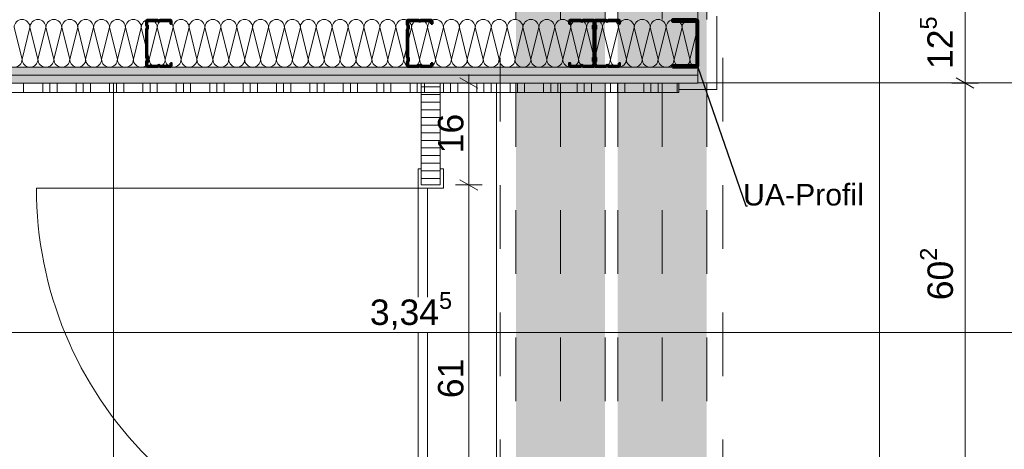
# Model space of a CAD drawing. Header units: metres. Extents: x -3.5 to 65.3, y -10.9 to 16.7.
# Tile 90 of 184: x 41.259 to 42.807, y 3.234 to 3.91. Entities that reach past the tile are written whole.
import ezdxf

# ---------------------------------------------------------------- set-up
doc = ezdxf.new("R2010")
doc.units = ezdxf.units.M
doc.header["$MEASUREMENT"] = 0
for name, pattern in [('Achse', [0.08, 0.04, -0.02, 0, -0.02]), ('Untersicht', [0.04, 0.03, -0.01]), ('Wipeout_Contour', [1, 0, -1])]:
    doc.linetypes.add(name, pattern=pattern)
for name, color, linetype in [('102 - Bemaßung_ Beschriftung.Detail_ Ausschnitt', 7, 'Continuous'), ('612 - Struktur.Stahlbau', 7, 'Continuous'), ('654 - Abdeckung.Wand Belag', 7, 'Continuous'), ('660 - Unterkonstruktion.Trockenbau', 7, 'Continuous'), ('Neubau_102 - Bemaßung_ Beschriftung.Detail_ Ausschnitt', 7, 'Continuous'), ('Neubau_606 - Struktur.Wand Innen Ausbau', 7, 'Continuous'), ('Neubau_612 - Struktur.Stahlbau', 7, 'Continuous'), ('Neubau_650 - Abdeckung.Fußboden Aufbau', 7, 'Continuous'), ('Neubau_653 - Abdeckung.TB Verkofferung', 7, 'Continuous'), ('Neubau_702 - Einrichtung.Möbel Sanitär', 7, 'Continuous')]:
    doc.layers.add(name, color=color, linetype=linetype)
doc.styles.add('ERSTELLTER_STIL_1', font='txt')
doc.dimstyles.new('ERSTELLTER_STIL__1', dxfattribs={"dimtxt": 0.04, "dimasz": 0.02128, "dimexe": 0.18, "dimexo": 0.0625, "dimgap": 0, "dimtad": 1, "dimzin": 0, "dimdsep": 46, "dimtxsty": 'ERSTELLTER_STIL_1', "dimblk": 'ARROWHEAD_2', "dimblk1": 'ARROWHEAD_2', "dimblk2": 'ARROWHEAD_2', "dimcen": 0.09, "dimse1": 1, "dimse2": 1, "dimclrd": 7, "dimclre": 7, "dimclrt": 7, "dimazin": 0, "dimtfac": 1, "dimtdec": 4, "dimtmove": 0, "dimatfit": 3, "dimfxl": 1, "dimtolj": 1, "dimtzin": 0, "dimarcsym": 0})
doc.dimstyles.new('ERSTELLTER_STIL__3', dxfattribs={"dimtxt": 0.04, "dimasz": 0.02128, "dimexe": 0.18, "dimexo": 0.0625, "dimgap": 0, "dimtad": 1, "dimtih": 1, "dimtoh": 1, "dimzin": 0, "dimdsep": 46, "dimtxsty": 'ERSTELLTER_STIL_1', "dimblk": 'ARROWHEAD_2', "dimblk1": 'ARROWHEAD_2', "dimblk2": 'ARROWHEAD_2', "dimcen": 0.09, "dimse1": 1, "dimse2": 1, "dimclrd": 7, "dimclre": 7, "dimclrt": 7, "dimazin": 0, "dimtfac": 1, "dimtdec": 4, "dimtmove": 0, "dimatfit": 3, "dimfxl": 1, "dimtolj": 1, "dimtzin": 0, "dimarcsym": 0})
doc.dimstyles.new('ERSTELLTER_STIL__4', dxfattribs={"dimtxt": 0.04, "dimasz": 0.02128, "dimexe": 0.18, "dimexo": 0.0625, "dimgap": 0, "dimtad": 1, "dimtih": 1, "dimtoh": 1, "dimzin": 0, "dimdsep": 46, "dimtxsty": 'ERSTELLTER_STIL_1', "dimblk": 'ARROWHEAD_2', "dimblk1": 'ARROWHEAD_2', "dimblk2": 'ARROWHEAD_2', "dimcen": 0.09, "dimse1": 1, "dimse2": 1, "dimclrd": 7, "dimclre": 7, "dimclrt": 7, "dimazin": 0, "dimtfac": 1, "dimtdec": 4, "dimtmove": 2, "dimatfit": 3, "dimfxl": 1, "dimtolj": 1, "dimtzin": 0, "dimarcsym": 0})
doc.dimstyles.new('ERSTELLTER_STIL__5', dxfattribs={"dimtxt": 0.04, "dimasz": 0.02128, "dimexe": 0.18, "dimexo": 0.0625, "dimgap": 0, "dimtad": 1, "dimtih": 1, "dimtoh": 1, "dimzin": 0, "dimdsep": 46, "dimtxsty": 'ERSTELLTER_STIL_1', "dimblk": 'ARROWHEAD_2', "dimblk1": 'ARROWHEAD_2', "dimblk2": 'ARROWHEAD_2', "dimcen": 0.09, "dimclrd": 7, "dimclre": 7, "dimclrt": 7, "dimazin": 0, "dimtfac": 1, "dimtdec": 4, "dimtmove": 0, "dimatfit": 3, "dimfxl": 1, "dimtolj": 1, "dimtzin": 0, "dimarcsym": 0})
doc.dimstyles.new('ERSTELLTER_STIL__7', dxfattribs={"dimtxt": 0.18, "dimasz": 0.010944, "dimexe": 0.18, "dimexo": 0.0625, "dimgap": 0, "dimtad": 0, "dimtih": 1, "dimtoh": 1, "dimdec": 4, "dimzin": 0, "dimdsep": 46, "dimcen": 0.09, "dimadec": 0, "dimazin": 0, "dimtfac": 1, "dimtdec": 4, "dimtmove": 0, "dimatfit": 3, "dimldrblk": 'ARROWHEAD_11', "dimfxl": 1, "dimtolj": 1, "dimtzin": 0, "dimarcsym": 0})
pattern_1 = [(45, (0, 0), (-0.0070710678, 0.0070710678), [0, -0.01])]

# ---------------------------------------------------------------- blocks, each defined once
blk = doc.blocks.new('*X60')
at = {"layer": 'Neubau_606 - Struktur.Wand Innen Ausbau', "color": 7, "linetype": 'Continuous', "lineweight": 5}
for p, q in [((41.25, 3.8975), (41.2625, 3.8475)), ((41.275, 3.8975), (41.2625, 3.8475)), ((41.275, 3.8975), (41.2875, 3.8475)), ((41.3, 3.8975), (41.2875, 3.8475)), ((41.3, 3.8975), (41.3125, 3.8475)), ((41.325, 3.8975), (41.3125, 3.8475)), ((41.325, 3.8975), (41.3375, 3.8475)), ((41.35, 3.8975), (41.3375, 3.8475)), ((41.35, 3.8975), (41.3625, 3.8475)), ((41.375, 3.8975), (41.3625, 3.8475)), ((41.375, 3.8975), (41.3875, 3.8475)), ((41.4, 3.8975), (41.3875, 3.8475)), ((41.4, 3.8975), (41.4125, 3.8475)), ((41.425, 3.8975), (41.4125, 3.8475)), ((41.425, 3.8975), (41.4375, 3.8475)), ((41.45, 3.8975), (41.4375, 3.8475)), ((41.45, 3.8975), (41.4625, 3.8475)), ((41.475, 3.8975), (41.4625, 3.8475)), ((41.475, 3.8975), (41.4875, 3.8475)), ((41.5, 3.8975), (41.4875, 3.8475)), ((41.5, 3.8975), (41.5125, 3.8475)), ((41.525, 3.8975), (41.5125, 3.8475)), ((41.525, 3.8975), (41.5375, 3.8475)), ((41.55, 3.8975), (41.5375, 3.8475)), ((41.55, 3.8975), (41.5625, 3.8475)), ((41.575, 3.8975), (41.5625, 3.8475)), ((41.575, 3.8975), (41.5875, 3.8475)), ((41.6, 3.8975), (41.5875, 3.8475)), ((41.6, 3.8975), (41.6125, 3.8475)), ((41.625, 3.8975), (41.6125, 3.8475)), ((41.625, 3.8975), (41.6375, 3.8475)), ((41.65, 3.8975), (41.6375, 3.8475)), ((41.65, 3.8975), (41.6625, 3.8475)), ((41.675, 3.8975), (41.6625, 3.8475)), ((41.675, 3.8975), (41.6875, 3.8475)), ((41.7, 3.8975), (41.6875, 3.8475)), ((41.7, 3.8975), (41.7125, 3.8475)), ((41.725, 3.8975), (41.7125, 3.8475)), ((41.725, 3.8975), (41.7375, 3.8475)), ((41.75, 3.8975), (41.7375, 3.8475)), ((41.75, 3.8975), (41.7625, 3.8475)), ((41.775, 3.8975), (41.7625, 3.8475)), ((41.775, 3.8975), (41.7875, 3.8475)), ((41.8, 3.8975), (41.7875, 3.8475)), ((41.8, 3.8975), (41.8125, 3.8475)), ((41.825, 3.8975), (41.8125, 3.8475)), ((41.825, 3.8975), (41.8375, 3.8475)), ((41.85, 3.8975), (41.8375, 3.8475)), ((41.85, 3.8975), (41.8625, 3.8475)), ((41.875, 3.8975), (41.8625, 3.8475)), ((41.875, 3.8975), (41.8875, 3.8475)), ((41.9, 3.8975), (41.8875, 3.8475)), ((41.9, 3.8975), (41.9125, 3.8475)), ((41.925, 3.8975), (41.9125, 3.8475)), ((41.925, 3.8975), (41.9375, 3.8475)), ((41.95, 3.8975), (41.9375, 3.8475)), ((41.95, 3.8975), (41.9625, 3.8475)), ((41.975, 3.8975), (41.9625, 3.8475)), ((41.975, 3.8975), (41.9875, 3.8475)), ((42, 3.8975), (41.9875, 3.8475)), ((42, 3.8975), (42.0125, 3.8475)), ((42.025, 3.8975), (42.0125, 3.8475)), ((42.025, 3.8975), (42.0375, 3.8475)), ((42.05, 3.8975), (42.0375, 3.8475)), ((42.05, 3.8975), (42.0625, 3.8475)), ((42.075, 3.8975), (42.0625, 3.8475)), ((42.075, 3.8975), (42.0875, 3.8475)), ((42.1, 3.8975), (42.0875, 3.8475)), ((42.1, 3.8975), (42.1125, 3.8475)), ((42.125, 3.8975), (42.1125, 3.8475)), ((42.125, 3.8975), (42.1375, 3.8475)), ((42.15, 3.8975), (42.1375, 3.8475)), ((42.15, 3.8975), (42.1625, 3.8475)), ((42.175, 3.8975), (42.1625, 3.8475)), ((42.175, 3.8975), (42.1875, 3.8475)), ((42.2, 3.8975), (42.1875, 3.8475)), ((42.2, 3.8975), (42.2125, 3.8475)), ((42.225, 3.8975), (42.2125, 3.8475)), ((42.225, 3.8975), (42.2375, 3.8475)), ((42.25, 3.8975), (42.2375, 3.8475)), ((42.25, 3.8975), (42.2625, 3.8475)), ((42.275, 3.8975), (42.2625, 3.8475)), ((42.275, 3.8975), (42.2875, 3.8475)), ((42.3, 3.8975), (42.2875, 3.8475)), ((42.3, 3.8975), (42.3125, 3.8475)), ((42.325, 3.8974), (42.3125, 3.8475))]:
    blk.add_line(p, q, dxfattribs=at)
for centre, start, end in [((41.2625, 3.8975), 90, 180), ((41.2625, 3.8975), 360, 90), ((41.2875, 3.8975), 90, 180), ((41.2875, 3.8975), 360, 90), ((41.3125, 3.8975), 90, 180), ((41.3125, 3.8975), 360, 90), ((41.3375, 3.8975), 90, 180), ((41.3375, 3.8975), 360, 90), ((41.3625, 3.8975), 90, 180), ((41.3625, 3.8975), 360, 90), ((41.3875, 3.8975), 90, 180), ((41.3875, 3.8975), 360, 90), ((41.4125, 3.8975), 90, 180), ((41.4125, 3.8975), 360, 90), ((41.4375, 3.8975), 90, 180), ((41.4375, 3.8975), 360, 90), ((41.4625, 3.8975), 90, 180), ((41.4625, 3.8975), 360, 90), ((41.4875, 3.8975), 90, 180), ((41.4875, 3.8975), 360, 90), ((41.5125, 3.8975), 90, 180), ((41.5125, 3.8975), 360, 90), ((41.5375, 3.8975), 90, 180), ((41.5375, 3.8975), 360, 90), ((41.5625, 3.8975), 90, 180), ((41.5625, 3.8975), 360, 90), ((41.5875, 3.8975), 90, 180), ((41.5875, 3.8975), 360, 90), ((41.6125, 3.8975), 90, 180), ((41.6125, 3.8975), 360, 90), ((41.6375, 3.8975), 90, 180), ((41.6375, 3.8975), 360, 90), ((41.6625, 3.8975), 90, 180), ((41.6625, 3.8975), 360, 90), ((41.6875, 3.8975), 90, 180), ((41.6875, 3.8975), 360, 90), ((41.7125, 3.8975), 90, 180), ((41.7125, 3.8975), 360, 90), ((41.7375, 3.8975), 90, 180), ((41.7375, 3.8975), 360, 90), ((41.7625, 3.8975), 90, 180), ((41.7625, 3.8975), 360, 90), ((41.7875, 3.8975), 90, 180), ((41.7875, 3.8975), 360, 90), ((41.8125, 3.8975), 90, 180), ((41.8125, 3.8975), 360, 90), ((41.8375, 3.8975), 90, 180), ((41.8375, 3.8975), 360, 90), ((41.8625, 3.8975), 90, 180), ((41.8625, 3.8975), 360, 90), ((41.8875, 3.8975), 90, 180), ((41.8875, 3.8975), 360, 90), ((41.9125, 3.8975), 90, 180), ((41.9125, 3.8975), 360, 90), ((41.9375, 3.8975), 90, 180), ((41.9375, 3.8975), 360, 90), ((41.9625, 3.8975), 90, 180), ((41.9625, 3.8975), 360, 90), ((41.9875, 3.8975), 90, 180), ((41.9875, 3.8975), 360, 90), ((42.0125, 3.8975), 90, 180), ((42.0125, 3.8975), 360, 90), ((42.0375, 3.8975), 90, 180), ((42.0375, 3.8975), 360, 90), ((42.0625, 3.8975), 90, 180), ((42.0625, 3.8975), 360, 90), ((42.0875, 3.8975), 90, 180), ((42.0875, 3.8975), 360, 90), ((42.1125, 3.8975), 90, 180), ((42.1125, 3.8975), 360, 90), ((42.1375, 3.8975), 90, 180), ((42.1375, 3.8975), 360, 90), ((42.1625, 3.8975), 90, 180), ((42.1625, 3.8975), 360, 90), ((42.1875, 3.8975), 90, 180), ((42.1875, 3.8975), 360, 90), ((42.2125, 3.8975), 90, 180), ((42.2125, 3.8975), 360, 90), ((42.2375, 3.8975), 90, 180), ((42.2375, 3.8975), 360, 90), ((42.2625, 3.8975), 90, 180), ((42.2625, 3.8975), 360, 90), ((42.2875, 3.8975), 90, 180), ((42.2875, 3.8975), 360, 90), ((42.3125, 3.8975), 90, 180), ((42.3125, 3.8975), 2.6561, 90), ((41.25, 3.8475), 270, 360), ((41.275, 3.8475), 180, 270), ((41.275, 3.8475), 270, 360), ((41.3, 3.8475), 180, 270), ((41.3, 3.8475), 270, 360), ((41.325, 3.8475), 180, 270), ((41.325, 3.8475), 270, 360), ((41.35, 3.8475), 180, 270), ((41.35, 3.8475), 270, 360), ((41.375, 3.8475), 180, 270), ((41.375, 3.8475), 270, 360), ((41.4, 3.8475), 180, 270), ((41.4, 3.8475), 270, 360), ((41.425, 3.8475), 180, 270), ((41.425, 3.8475), 270, 360), ((41.45, 3.8475), 180, 270), ((41.45, 3.8475), 270, 360), ((41.475, 3.8475), 180, 270), ((41.475, 3.8475), 270, 360), ((41.5, 3.8475), 180, 270), ((41.5, 3.8475), 270, 360), ((41.525, 3.8475), 180, 270), ((41.525, 3.8475), 270, 360), ((41.55, 3.8475), 180, 270), ((41.55, 3.8475), 270, 360), ((41.575, 3.8475), 180, 270), ((41.575, 3.8475), 270, 360), ((41.6, 3.8475), 180, 270), ((41.6, 3.8475), 270, 360), ((41.625, 3.8475), 180, 270), ((41.625, 3.8475), 270, 360), ((41.65, 3.8475), 180, 270), ((41.65, 3.8475), 270, 360), ((41.675, 3.8475), 180, 270), ((41.675, 3.8475), 270, 360), ((41.7, 3.8475), 180, 270), ((41.7, 3.8475), 270, 360), ((41.725, 3.8475), 180, 270), ((41.725, 3.8475), 270, 360), ((41.75, 3.8475), 180, 270), ((41.75, 3.8475), 270, 360), ((41.775, 3.8475), 180, 270), ((41.775, 3.8475), 270, 360), ((41.8, 3.8475), 180, 270), ((41.8, 3.8475), 270, 360), ((41.825, 3.8475), 180, 270), ((41.825, 3.8475), 270, 360), ((41.85, 3.8475), 180, 270), ((41.85, 3.8475), 270, 360), ((41.875, 3.8475), 180, 270), ((41.875, 3.8475), 270, 360), ((41.9, 3.8475), 180, 270), ((41.9, 3.8475), 270, 360), ((41.925, 3.8475), 180, 270), ((41.925, 3.8475), 270, 360), ((41.95, 3.8475), 180, 270), ((41.95, 3.8475), 270, 360), ((41.975, 3.8475), 180, 270), ((41.975, 3.8475), 270, 360), ((42, 3.8475), 180, 270), ((42, 3.8475), 270, 360), ((42.025, 3.8475), 180, 270), ((42.025, 3.8475), 270, 360), ((42.05, 3.8475), 180, 270), ((42.05, 3.8475), 270, 360), ((42.075, 3.8475), 180, 270), ((42.075, 3.8475), 270, 360), ((42.1, 3.8475), 180, 270), ((42.1, 3.8475), 270, 360), ((42.125, 3.8475), 180, 270), ((42.125, 3.8475), 270, 360), ((42.15, 3.8475), 180, 270), ((42.15, 3.8475), 270, 360), ((42.175, 3.8475), 180, 270), ((42.175, 3.8475), 270, 360), ((42.2, 3.8475), 180, 270), ((42.2, 3.8475), 270, 360), ((42.225, 3.8475), 180, 270), ((42.225, 3.8475), 270, 360), ((42.25, 3.8475), 180, 270), ((42.25, 3.8475), 270, 360), ((42.275, 3.8475), 180, 270), ((42.275, 3.8475), 270, 360), ((42.3, 3.8475), 180, 270), ((42.3, 3.8475), 270, 360), ((42.325, 3.8475), 180, 269.9384)]:
    blk.add_arc(centre, 0.0125, start, end, dxfattribs=at)
blk = doc.blocks.new('*X83')
at = {"layer": '654 - Abdeckung.Wand Belag', "color": 7, "linetype": 'Continuous', "lineweight": 5}
for p, q in [((41.2125, 3.81), (41.265, 3.81)), ((41.265, 3.81), (41.265, 3.795)), ((41.265, 3.81), (41.3175, 3.81)), ((41.295, 3.81), (41.295, 3.795)), ((41.3062, 3.81), (41.3062, 3.795)), ((41.3175, 3.81), (41.3175, 3.795)), ((41.3175, 3.81), (41.37, 3.81)), ((41.3475, 3.81), (41.3475, 3.795)), ((41.3587, 3.81), (41.3587, 3.795)), ((41.37, 3.81), (41.37, 3.795)), ((41.37, 3.81), (41.4225, 3.81)), ((41.4, 3.81), (41.4, 3.795)), ((41.4112, 3.81), (41.4112, 3.795)), ((41.4225, 3.81), (41.4225, 3.795)), ((41.4225, 3.81), (41.475, 3.81)), ((41.4525, 3.81), (41.4525, 3.795)), ((41.4637, 3.81), (41.4637, 3.795)), ((41.475, 3.81), (41.475, 3.795)), ((41.475, 3.81), (41.5075, 3.81)), ((41.505, 3.81), (41.505, 3.795)), ((41.5162, 3.81), (41.5162, 3.795)), ((41.5275, 3.81), (41.5275, 3.795)), ((41.5575, 3.81), (41.5575, 3.795)), ((41.5687, 3.81), (41.5687, 3.795)), ((41.58, 3.81), (41.58, 3.795)), ((41.61, 3.81), (41.61, 3.795)), ((41.6212, 3.81), (41.6212, 3.795)), ((41.6325, 3.81), (41.6325, 3.795)), ((41.6625, 3.81), (41.6625, 3.795)), ((41.6737, 3.81), (41.6737, 3.795)), ((41.685, 3.81), (41.685, 3.795)), ((41.715, 3.81), (41.715, 3.795)), ((41.7262, 3.81), (41.7262, 3.795)), ((41.7375, 3.81), (41.7375, 3.795)), ((41.7675, 3.81), (41.7675, 3.795)), ((41.7787, 3.81), (41.7787, 3.795)), ((41.79, 3.81), (41.79, 3.795)), ((41.82, 3.81), (41.82, 3.795)), ((41.8312, 3.81), (41.8312, 3.795)), ((41.8425, 3.81), (41.8425, 3.795)), ((41.8725, 3.81), (41.8725, 3.795)), ((41.8837, 3.81), (41.8837, 3.795)), ((41.895, 3.81), (41.895, 3.795)), ((41.925, 3.81), (41.925, 3.795)), ((41.9362, 3.81), (41.9362, 3.795)), ((41.9475, 3.81), (41.9475, 3.795)), ((41.9775, 3.81), (41.9775, 3.795)), ((41.9887, 3.81), (41.9887, 3.795)), ((42, 3.81), (42, 3.795)), ((42.03, 3.81), (42.03, 3.795)), ((42.0412, 3.81), (42.0412, 3.795)), ((42.0525, 3.81), (42.0525, 3.795)), ((42.0825, 3.81), (42.0825, 3.795)), ((42.0937, 3.81), (42.0937, 3.795)), ((42.105, 3.81), (42.105, 3.795)), ((42.135, 3.81), (42.135, 3.795)), ((42.1462, 3.81), (42.1462, 3.795)), ((42.1575, 3.81), (42.1575, 3.795)), ((42.1875, 3.81), (42.1875, 3.795)), ((42.1987, 3.81), (42.1987, 3.795)), ((42.21, 3.81), (42.21, 3.795)), ((42.24, 3.81), (42.24, 3.795)), ((42.2512, 3.81), (42.2512, 3.795)), ((42.2625, 3.81), (42.2625, 3.795)), ((42.2925, 3.81), (42.2925, 3.795))]:
    blk.add_line(p, q, dxfattribs=at)
blk = doc.blocks.new('*D156')
at = {"layer": '102 - Bemaßung_ Beschriftung.Detail_ Ausschnitt', "color": 7, "linetype": 'Continuous', "lineweight": 5}
for p, q in [((42.2331, 4.149), (42.2169, 4.121)), ((42.225, 4.114), (42.225, 4.156)), ((42.3331, 4.149), (42.3169, 4.121)), ((42.325, 4.114), (42.325, 4.156)), ((42.2113, 4.135), (42.225, 4.135)), ((42.225, 4.135), (42.325, 4.135))]:
    blk.add_line(p, q, dxfattribs=at)
at = {"layer": '102 - Bemaßung_ Beschriftung.Detail_ Ausschnitt', "color": 7, "lineweight": 5, "insert": (42.2446, 4.143), "char_height": 0.04, "attachment_point": 7, "style": 'ERSTELLTER_STIL_1'}
blk.add_mtext('\\A1;{\\pql;\\fArial|b0|i0|c0|p38;10}', dxfattribs=at)
blk = doc.blocks.new('ARROWHEAD_2')
at = {"color": 0, "linetype": 'Continuous', "lineweight": 0}
for p, q in [((0, 0), (-1, 0)), ((-0.378, -0.655), (0.378, 0.655))]:
    blk.add_line(p, q, dxfattribs=at)
blk = doc.blocks.new('*D157')
at = {"layer": '102 - Bemaßung_ Beschriftung.Detail_ Ausschnitt', "color": 7, "linetype": 'Continuous', "lineweight": 5}
for p, q in [((42.3331, 4.149), (42.3169, 4.121)), ((42.325, 4.114), (42.325, 4.156)), ((43.2181, 4.149), (43.2019, 4.121)), ((43.21, 4.114), (43.21, 4.156)), ((42.325, 4.135), (43.21, 4.135))]:
    blk.add_line(p, q, dxfattribs=at)
at = {"layer": '102 - Bemaßung_ Beschriftung.Detail_ Ausschnitt', "color": 7, "lineweight": 5, "char_height": 0.04, "attachment_point": 7, "style": 'ERSTELLTER_STIL_1'}
for s, insert in [('\\A1;{\\pql;\\fArial|b0|i0|c0|p38;88\\fArial|b0|i0|c0|p38;\\A1{\\H.66x;\\S5^  ;}}', (42.7861, 4.1423)), ('\\A1;{\\pql;\\fArial|b0|i0|c0|p38;2,13\\fArial|b0|i0|c0|p38;\\A1{\\H.66x;\\S5^  ;}}', (42.7708, 4.0792))]:
    blk.add_mtext(s, dxfattribs=dict(at, insert=insert))
blk = doc.blocks.new('*D349')
at = {"layer": '102 - Bemaßung_ Beschriftung.Detail_ Ausschnitt', "color": 7, "linetype": 'Continuous', "lineweight": 5}
for p, q in [((42.731, 3.8181), (42.759, 3.8019)), ((42.745, 3.208), (42.745, 3.81)), ((42.766, 3.208), (42.724, 3.208)), ((42.731, 3.2161), (42.759, 3.1999))]:
    blk.add_line(p, q, dxfattribs=at)
at = {"layer": '102 - Bemaßung_ Beschriftung.Detail_ Ausschnitt', "color": 7, "lineweight": 5, "insert": (42.7376, 3.4686), "char_height": 0.04, "attachment_point": 7, "rotation": 90, "style": 'ERSTELLTER_STIL_1'}
blk.add_mtext('\\A1;{\\pql;\\fArial|b0|i0|c0|p38;60\\fArial|b0|i0|c0|p38;\\A1{\\H.66x;\\S2^  ;}}', dxfattribs=at)
blk = doc.blocks.new('*D350')
at = {"layer": '102 - Bemaßung_ Beschriftung.Detail_ Ausschnitt', "color": 7, "linetype": 'Continuous', "lineweight": 5}
for p, q in [((42.766, 3.935), (42.724, 3.935)), ((42.731, 3.9431), (42.759, 3.9269)), ((42.745, 3.81), (42.745, 3.935)), ((42.766, 3.81), (42.724, 3.81)), ((42.731, 3.8181), (42.759, 3.8019)), ((42.745, 3.208), (42.745, 3.81))]:
    blk.add_line(p, q, dxfattribs=at)
at = {"layer": '102 - Bemaßung_ Beschriftung.Detail_ Ausschnitt', "color": 7, "lineweight": 5, "insert": (42.7374, 3.8321), "char_height": 0.04, "attachment_point": 7, "rotation": 90, "style": 'ERSTELLTER_STIL_1'}
blk.add_mtext('\\A1;{\\pql;\\fArial|b0|i0|c0|p38;12\\fArial|b0|i0|c0|p38;\\A1{\\H.66x;\\S5^  ;}}', dxfattribs=at)
blk = doc.blocks.new('*D393')
at = {"layer": '102 - Bemaßung_ Beschriftung.Detail_ Ausschnitt', "color": 7, "linetype": 'Continuous', "lineweight": 5}
for p, q in [((41.9509, 3.658), (41.9789, 3.6419)), ((41.9859, 3.65), (41.9439, 3.65)), ((41.9649, 3.04), (41.9649, 3.65)), ((41.9859, 3.04), (41.9439, 3.04)), ((41.9509, 3.048), (41.9789, 3.0319))]:
    blk.add_line(p, q, dxfattribs=at)
at = {"layer": '102 - Bemaßung_ Beschriftung.Detail_ Ausschnitt', "color": 7, "lineweight": 5, "insert": (41.9569, 3.3146), "char_height": 0.04, "attachment_point": 7, "rotation": 90, "style": 'ERSTELLTER_STIL_1'}
blk.add_mtext('\\A1;{\\pql;\\fArial|b0|i0|c0|p38;61}', dxfattribs=at)
blk = doc.blocks.new('*D394')
at = {"layer": '102 - Bemaßung_ Beschriftung.Detail_ Ausschnitt', "color": 7, "linetype": 'Continuous', "lineweight": 5}
for p, q in [((41.9649, 3.81), (41.9649, 3.8237)), ((41.9859, 3.81), (41.9439, 3.81)), ((41.9789, 3.8019), (41.9509, 3.8181)), ((41.9649, 3.65), (41.9649, 3.81)), ((41.9509, 3.658), (41.9789, 3.6419)), ((41.9859, 3.65), (41.9439, 3.65))]:
    blk.add_line(p, q, dxfattribs=at)
at = {"layer": '102 - Bemaßung_ Beschriftung.Detail_ Ausschnitt', "color": 7, "lineweight": 5, "insert": (41.9569, 3.6996), "char_height": 0.04, "attachment_point": 7, "rotation": 90, "style": 'ERSTELLTER_STIL_1'}
blk.add_mtext('\\A1;{\\pql;\\fArial|b0|i0|c0|p38;16}', dxfattribs=at)
blk = doc.blocks.new('*D416')
at = {"layer": '102 - Bemaßung_ Beschriftung.Detail_ Ausschnitt', "color": 7, "linetype": 'Continuous', "lineweight": 5}
for p, q in [((40.2081, 4.2417), (40.1919, 4.2137)), ((40.2, 4.2067), (40.2, 4.2487)), ((43.7369, 4.2137), (43.7531, 4.2417)), ((43.745, 3.65), (43.745, 4.2487)), ((40.2, 4.2277), (43.745, 4.2277)), ((43.745, 4.2277), (43.7587, 4.2277))]:
    blk.add_line(p, q, dxfattribs=at)
at = {"color": 254, "linetype": 'Wipeout_Contour', "lineweight": 0, "ltscale": 168.762203}
blk.add_wipeout([(41.9018, 4.2282), (42.0432, 4.2282), (42.0432, 4.2832), (41.9018, 4.2832)], dxfattribs=at).dxf.layer = '102 - Bemaßung_ Beschriftung.Detail_ Ausschnitt'
at = {"layer": '102 - Bemaßung_ Beschriftung.Detail_ Ausschnitt', "color": 7, "lineweight": 5, "insert": (41.9093, 4.228), "char_height": 0.04, "attachment_point": 7, "style": 'ERSTELLTER_STIL_1'}
blk.add_mtext('\\A1;{\\pql;\\fArial|b0|i0|c0|p38;3,54\\fArial|b0|i0|c0|p38;\\A1{\\H.66x;\\S5^  ;}}', dxfattribs=at)
blk = doc.blocks.new('*D423')
at = {"layer": '102 - Bemaßung_ Beschriftung.Detail_ Ausschnitt', "color": 7, "linetype": 'Continuous', "lineweight": 5}
for p, q in [((40.2, 3.305), (40.2, 3.4389)), ((40.2081, 3.4319), (40.1919, 3.4039)), ((43.5531, 3.4319), (43.5369, 3.4039)), ((40.2, 3.4179), (43.545, 3.4179))]:
    blk.add_line(p, q, dxfattribs=at)
at = {"color": 254, "linetype": 'Wipeout_Contour', "lineweight": 0, "ltscale": 168.067729}
blk.add_wipeout([(41.8018, 3.4184), (41.9432, 3.4184), (41.9432, 3.4734), (41.8018, 3.4734)], dxfattribs=at).dxf.layer = '102 - Bemaßung_ Beschriftung.Detail_ Ausschnitt'
at = {"layer": '102 - Bemaßung_ Beschriftung.Detail_ Ausschnitt', "color": 7, "lineweight": 5, "insert": (41.8093, 3.4181), "char_height": 0.04, "attachment_point": 7, "style": 'ERSTELLTER_STIL_1'}
blk.add_mtext('\\A1;{\\pql;\\fArial|b0|i0|c0|p38;3,34\\fArial|b0|i0|c0|p38;\\A1{\\H.66x;\\S5^  ;}}', dxfattribs=at)
blk = doc.blocks.new('*D424')
at = {"layer": '102 - Bemaßung_ Beschriftung.Detail_ Ausschnitt', "color": 7, "linetype": 'Continuous', "lineweight": 5}
for p, q in [((43.545, 3.3969), (43.545, 3.4389)), ((43.965, 3.3969), (43.965, 3.4389)), ((43.5531, 3.4319), (43.5369, 3.4039)), ((43.9731, 3.4319), (43.9569, 3.4039)), ((40.2, 3.4179), (43.545, 3.4179)), ((43.545, 3.4179), (43.965, 3.4179))]:
    blk.add_line(p, q, dxfattribs=at)
at = {"color": 254, "linetype": 'Wipeout_Contour', "lineweight": 0, "ltscale": 175.573062}
blk.add_wipeout([(43.7171, 3.4184), (43.7928, 3.4184), (43.7928, 3.4734), (43.7171, 3.4734)], dxfattribs=at).dxf.layer = '102 - Bemaßung_ Beschriftung.Detail_ Ausschnitt'
at = {"layer": '102 - Bemaßung_ Beschriftung.Detail_ Ausschnitt', "color": 7, "lineweight": 5, "insert": (43.7246, 3.4259), "char_height": 0.04, "attachment_point": 7, "style": 'ERSTELLTER_STIL_1'}
blk.add_mtext('\\A1;{\\pql;\\fArial|b0|i0|c0|p38;42}', dxfattribs=at)
blk = doc.blocks.new('ARROWHEAD_11')
at = {"color": 0, "linetype": 'Continuous', "lineweight": 0}
blk.add_line((0, 0), (-1, 0), dxfattribs=at)
at = {"color": 0, "linetype": 'Continuous', "lineweight": 0, "const_width": 0.25, "flags": 128}
blk.add_lwpolyline([(-0.125, 0, 1), (0.125, 0, 1)], format="xyb", close=True, dxfattribs=at)

msp = doc.modelspace()

# ---------------------------------------------------------------- hatches: boundary and pattern name
at = {"layer": 'Neubau_606 - Struktur.Wand Innen Ausbau', "linetype": 'Continuous', "lineweight": 0, "true_color": 0x000000}
h = msp.add_hatch(dxfattribs=at)
h.set_pattern_fill('Gips_0001', color=18, style=0, pattern_type=2)
h.set_pattern_definition(pattern_1)
h.paths.add_polyline_path([(40.2, 3.8225), (42.325, 3.8225), (42.325, 3.835), (40.2, 3.835)])
h = msp.add_hatch(dxfattribs=at)
h.set_pattern_fill('Gips_0001', color=18, style=0, pattern_type=2)
h.set_pattern_definition(pattern_1)
h.paths.add_polyline_path([(42.325, 3.8225), (40.2, 3.8225), (40.2, 3.81), (42.325, 3.81)])
at = {"layer": 'Neubau_650 - Abdeckung.Fußboden Aufbau', "linetype": 'Continuous', "lineweight": 13, "true_color": 0xafafaf}
h = msp.add_hatch(dxfattribs=at)
h.set_pattern_fill('Raster_60x60_Fuge_2mm_0001', color=253, style=0, pattern_type=2)
h.set_pattern_definition([(0, (42.61, 3.81), (0, 0.602), []), (90, (42.61, 3.81), (-0.602, 0), [])])
h.paths.add_polyline_path([(40.44, 3.81), (40.44, 0.255), (43.545, 0.255), (43.545, 0.33, -0.414214), (43.495, 0.28, -0.414214), (43.445, 0.33, -0.414214), (43.395, 0.28, -0.414214), (43.345, 0.33, -0.414214), (43.395, 0.38, -0.414214), (43.445, 0.33, -0.414214), (43.495, 0.38, -0.414214), (43.545, 0.33), (43.545, 3.81), (43.21, 3.81), (43.21, 3.935), (42.325, 3.935), (42.325, 3.81)])
at = {"layer": 'Neubau_702 - Einrichtung.Möbel Sanitär', "linetype": 'Continuous', "lineweight": 0, "true_color": 0x000000}
h = msp.add_hatch(dxfattribs=at)
h.set_pattern_fill('Holz__Sperrholz_1_0001', color=18, style=0, pattern_type=2)
h.set_pattern_definition([(0, (0, 0), (0, 0.0120000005), [])])
h.paths.add_polyline_path([(41.89, 3.81), (41.89, 3.65), (41.92, 3.65), (41.92, 3.81)])

# ---------------------------------------------------------------- linework, layer by layer
at = {"layer": '654 - Abdeckung.Wand Belag', "color": 7, "linetype": 'Continuous', "lineweight": 5, "flags": 128}
for points in [[(42.295, 3.81), (40.455, 3.81)], [(42.295, 3.795), (42.295, 3.81)], [(40.455, 3.795), (42.295, 3.795)]]:
    msp.add_lwpolyline(points, dxfattribs=at)
at = {"layer": 'Neubau_606 - Struktur.Wand Innen Ausbau', "color": 1, "linetype": 'Continuous', "lineweight": 13}
for p, q in [((42.325, 3.935), (42.325, 3.81)), ((42.355, 3.8), (42.355, 3.915)), ((42.325, 3.81), (42.295, 3.81)), ((42.295, 3.81), (42.295, 3.8)), ((42.295, 3.8), (42.355, 3.8))]:
    msp.add_line(p, q, dxfattribs=at)
at = {"layer": 'Neubau_606 - Struktur.Wand Innen Ausbau', "color": 1, "linetype": 'Continuous', "lineweight": 5}
for p, q in [((42.325, 3.91), (42.325, 3.835)), ((42.325, 3.91), (42.325, 3.835)), ((42.325, 3.91), (42.325, 3.835)), ((40.2, 3.835), (42.325, 3.835)), ((42.325, 3.835), (42.325, 3.8225)), ((42.325, 3.835), (42.325, 3.8225)), ((42.325, 3.835), (42.325, 3.8225)), ((40.2, 3.8225), (42.325, 3.8225)), ((42.325, 3.8225), (42.325, 3.81)), ((42.325, 3.8225), (42.325, 3.81)), ((42.325, 3.8225), (42.325, 3.81))]:
    msp.add_line(p, q, dxfattribs=at)
at = {"layer": 'Neubau_606 - Struktur.Wand Innen Ausbau', "color": 1, "linetype": 'Continuous', "lineweight": 5, "flags": 128}
msp.add_lwpolyline([(40.44, 3.81), (42.325, 3.81)], dxfattribs=at)
at = {"layer": 'Neubau_612 - Struktur.Stahlbau', "color": 1, "linetype": 'Untersicht', "lineweight": 13}
for p, q in [((42.039, 0.71), (42.039, 5.19)), ((42.179, 0.71), (42.179, 5.19)), ((42.199, 0.71), (42.199, 5.19)), ((42.339, 0.71), (42.339, 5.19))]:
    msp.add_line(p, q, dxfattribs=at)
at = {"layer": 'Neubau_612 - Struktur.Stahlbau', "color": 1, "linetype": 'Achse', "lineweight": 9}
for p, q in [((42.109, 0.71), (42.109, 5.19)), ((42.269, 0.71), (42.269, 5.19))]:
    msp.add_line(p, q, dxfattribs=at)
at = {"layer": 'Neubau_650 - Abdeckung.Fußboden Aufbau', "color": 1, "linetype": 'Continuous', "lineweight": 13, "flags": 128}
msp.add_lwpolyline([(43.545, 0.33), (43.545, 0.255), (40.44, 0.255), (40.44, 3.81), (42.325, 3.81), (42.325, 3.935)], dxfattribs=at)
at = {"layer": 'Neubau_653 - Abdeckung.TB Verkofferung', "color": 1, "linetype": 'Untersicht', "lineweight": 9}
for p, q in [((42.014, 0.7495), (42.014, 5.19)), ((42.364, 0.7495), (42.364, 5.0505))]:
    msp.add_line(p, q, dxfattribs=at)
at = {"layer": 'Neubau_702 - Einrichtung.Möbel Sanitär', "color": 1, "linetype": 'Continuous', "lineweight": 13}
for p, q in [((41.885, 3.645), (41.885, 3.675)), ((41.885, 3.675), (41.89, 3.675)), ((41.89, 3.675), (41.89, 3.65)), ((41.92, 3.65), (41.92, 3.675)), ((41.92, 3.675), (41.925, 3.675)), ((41.925, 3.675), (41.925, 3.645)), ((41.885, 3.645), (41.285, 3.645)), ((41.9, 3.645), (41.885, 3.645)), ((41.9, 3.645), (41.885, 3.645)), ((41.885, 3.645), (41.885, 3.045)), ((41.89, 3.65), (41.92, 3.65)), ((41.925, 3.645), (41.9, 3.645)), ((41.9, 3.045), (41.9, 3.645))]:
    msp.add_line(p, q, dxfattribs=at)
at = {"layer": 'Neubau_702 - Einrichtung.Möbel Sanitär', "color": 1, "linetype": 'Continuous', "lineweight": 18}
msp.add_line((41.89, 3.65), (41.92, 3.65), dxfattribs=at)
msp.add_line((41.89, 3.65), (41.92, 3.65), dxfattribs=at)
msp.add_line((41.89, 3.65), (41.92, 3.65), dxfattribs=at)
at = {"layer": 'Neubau_702 - Einrichtung.Möbel Sanitär', "color": 1, "linetype": 'Continuous', "lineweight": 18, "flags": 128}
for points in [[(41.89, 3.81), (41.89, 3.65)], [(41.92, 3.81), (41.89, 3.81)], [(41.92, 3.65), (41.92, 3.81)]]:
    msp.add_lwpolyline(points, dxfattribs=at)
at = {"layer": 'Neubau_702 - Einrichtung.Möbel Sanitär', "color": 1, "linetype": 'Continuous', "lineweight": 9}
msp.add_arc((41.885, 3.645), 0.6, 179.9993, 269.9993, dxfattribs=at)

# ---------------------------------------------------------------- block references
at = {"layer": '654 - Abdeckung.Wand Belag', "color": 7, "lineweight": 5}
msp.add_blockref('*X83', (0, 0), dxfattribs=at)
at = {"layer": 'Neubau_606 - Struktur.Wand Innen Ausbau', "color": 1, "lineweight": 13}
msp.add_blockref('*X60', (0, 0), dxfattribs=at)

# ---------------------------------------------------------------- dimensions: what is measured, and where the dimension line sits
at = {"layer": '102 - Bemaßung_ Beschriftung.Detail_ Ausschnitt', "color": 7, "linetype": 'Continuous', "lineweight": 5}
for base, p1, p2, dimstyle, picture, middle in [((43.2099889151, 4.1349989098), (42.3249889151, 3.8099995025), (43.2099889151, 3.809998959), 'ERSTELLTER_STIL__4', '*D157', (42.8706040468, 4.1629989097)), ((42.325, 4.135), (42.225, 3.935), (42.325, 3.81), 'ERSTELLTER_STIL__3', '*D156', (42.2751, 4.163))]:
    dim = msp.add_linear_dim(base=base, p1=p1, p2=p2, dimstyle=dimstyle, dxfattribs=at)
    dim.commit()
    dim.dimension.update_dxf_attribs({"geometry": picture, "text_midpoint": middle, "dimtype": 160})
for base, p1, p2, picture, middle in [((42.7449888, 3.9349996), (41.872494, 3.8099998), (42.224989, 3.9349996), '*D350', (42.7169888, 3.9166462)), ((41.9649, 3.81), (41.92, 3.65), (41.92, 3.81), '*D394', (41.9369, 3.7301)), ((42.745, 3.81), (42.61, 3.208), (41.8725, 3.81), '*D349', (42.717, 3.5531)), ((41.9649, 3.65), (41.92, 3.04), (41.92, 3.65), '*D393', (41.9369, 3.3451))]:
    dim = msp.add_linear_dim(base=base, p1=p1, p2=p2, angle=90, dimstyle='ERSTELLTER_STIL__1', dxfattribs=at)
    dim.commit()
    dim.dimension.update_dxf_attribs({"geometry": picture, "text_midpoint": middle, "dimtype": 160, "text_rotation": 90})

# ---------------------------------------------------------------- next in the draw order: dimensions: what is measured, and where the dimension line sits
for base, p1, p2, picture, middle in [((43.74499, 4.22774), (40.2, 4.53249), (43.74499, 3.64998), '*D416', (42.01524, 4.25574)), ((43.54499, 3.41787), (40.2, 2.20249), (43.54499, 2.1575), '*D423', (41.91524, 3.44587))]:
    dim = msp.add_linear_dim(base=base, p1=p1, p2=p2, dimstyle='ERSTELLTER_STIL__5', dxfattribs=at)
    dim.commit()
    dim.dimension.update_dxf_attribs({"geometry": picture, "text_midpoint": middle, "dimtype": 160})

# ---------------------------------------------------------------- next in the draw order: linework, layer by layer
at = {"layer": '660 - Unterkonstruktion.Trockenbau', "color": 7, "linetype": 'Continuous', "lineweight": 50, "flags": 128}
for points in [[(41.4958, 3.8416), (41.4975, 3.8416), (41.4975, 3.8376, -0.414214), (41.4955, 3.8356), (41.4795, 3.8356, -0.267949), (41.4777, 3.8366, 0.57735), (41.4773, 3.8366, -0.267949), (41.4756, 3.8356), (41.4595, 3.8356, -0.414214), (41.4575, 3.8376), (41.4575, 3.8431, -0.250492), (41.4584, 3.8448, 0.250492), (41.4585, 3.845), (41.4585, 3.8492, 0.250492), (41.4584, 3.8494, -0.250492), (41.4575, 3.8511), (41.4575, 3.8939, -0.250492), (41.4584, 3.8956, 0.250492), (41.4585, 3.8958), (41.4585, 3.9, 0.250492), (41.4584, 3.9002, -0.250492), (41.4575, 3.9019), (41.4575, 3.9074, -0.414214), (41.4595, 3.9094), (41.4756, 3.9094, -0.267949), (41.4773, 3.9084, 0.57735), (41.4777, 3.9084, -0.267949), (41.4795, 3.9094), (41.4955, 3.9094, -0.414214), (41.4975, 3.9074), (41.4975, 3.9034), (41.4958, 3.9034), (41.4958, 3.9074, 0.414214), (41.4955, 3.9076), (41.4795, 3.9076, 0.267949), (41.4793, 3.9075, -0.57735), (41.4758, 3.9075, 0.267949), (41.4756, 3.9076), (41.4595, 3.9076, 0.414214), (41.4593, 3.9074), (41.4593, 3.9019, 0.250492), (41.4594, 3.9017, -0.250492), (41.4603, 3.9), (41.4603, 3.8958, -0.250492), (41.4594, 3.8941, 0.250492), (41.4593, 3.8939), (41.4593, 3.8511, 0.250492), (41.4594, 3.8509, -0.250492), (41.4603, 3.8492), (41.4603, 3.845, -0.250492), (41.4594, 3.8433, 0.250492), (41.4593, 3.8431), (41.4593, 3.8376, 0.414214), (41.4595, 3.8373), (41.4756, 3.8373, 0.267949), (41.4758, 3.8375, -0.57735), (41.4793, 3.8375, 0.267949), (41.4795, 3.8373), (41.4955, 3.8373, 0.414214), (41.4958, 3.8376)], [(41.9058, 3.8416), (41.9075, 3.8416), (41.9075, 3.8376, -0.414214), (41.9055, 3.8356), (41.8895, 3.8356, -0.267949), (41.8877, 3.8366, 0.57735), (41.8873, 3.8366, -0.267949), (41.8856, 3.8356), (41.8695, 3.8356, -0.414214), (41.8675, 3.8376), (41.8675, 3.8431, -0.250492), (41.8684, 3.8448, 0.250492), (41.8685, 3.845), (41.8685, 3.8492, 0.250492), (41.8684, 3.8494, -0.250492), (41.8675, 3.8511), (41.8675, 3.8939, -0.250492), (41.8684, 3.8956, 0.250492), (41.8685, 3.8958), (41.8685, 3.9, 0.250492), (41.8684, 3.9002, -0.250492), (41.8675, 3.9019), (41.8675, 3.9074, -0.414214), (41.8695, 3.9094), (41.8856, 3.9094, -0.267949), (41.8873, 3.9084, 0.57735), (41.8877, 3.9084, -0.267949), (41.8895, 3.9094), (41.9055, 3.9094, -0.414214), (41.9075, 3.9074), (41.9075, 3.9034), (41.9058, 3.9034), (41.9058, 3.9074, 0.414214), (41.9055, 3.9076), (41.8895, 3.9076, 0.267949), (41.8893, 3.9075, -0.57735), (41.8858, 3.9075, 0.267949), (41.8856, 3.9076), (41.8695, 3.9076, 0.414214), (41.8693, 3.9074), (41.8693, 3.9019, 0.250492), (41.8694, 3.9017, -0.250492), (41.8703, 3.9), (41.8703, 3.8958, -0.250492), (41.8694, 3.8941, 0.250492), (41.8693, 3.8939), (41.8693, 3.8511, 0.250492), (41.8694, 3.8509, -0.250492), (41.8703, 3.8492), (41.8703, 3.845, -0.250492), (41.8694, 3.8433, 0.250492), (41.8693, 3.8431), (41.8693, 3.8376, 0.414214), (41.8695, 3.8373), (41.8856, 3.8373, 0.267949), (41.8858, 3.8375, -0.57735), (41.8893, 3.8375, 0.267949), (41.8895, 3.8373), (41.9055, 3.8373, 0.414214), (41.9058, 3.8376)], [(42.1242, 3.9034), (42.1225, 3.9034), (42.1225, 3.9074, -0.414214), (42.1245, 3.9094), (42.1405, 3.9094, -0.267949), (42.1423, 3.9084, 0.57735), (42.1427, 3.9084, -0.267949), (42.1444, 3.9094), (42.1605, 3.9094, -0.414214), (42.1625, 3.9074), (42.1625, 3.9019, -0.250492), (42.1616, 3.9002, 0.250492), (42.1615, 3.9), (42.1615, 3.8958, 0.250492), (42.1616, 3.8956, -0.250492), (42.1625, 3.8939), (42.1625, 3.8511, -0.250492), (42.1616, 3.8494, 0.250492), (42.1615, 3.8492), (42.1615, 3.845, 0.250492), (42.1616, 3.8448, -0.250492), (42.1625, 3.8431), (42.1625, 3.8376, -0.414214), (42.1605, 3.8356), (42.1444, 3.8356, -0.267949), (42.1427, 3.8366, 0.57735), (42.1423, 3.8366, -0.267949), (42.1405, 3.8356), (42.1245, 3.8356, -0.414214), (42.1225, 3.8376), (42.1225, 3.8416), (42.1242, 3.8416), (42.1242, 3.8376, 0.414214), (42.1245, 3.8373), (42.1405, 3.8373, 0.267949), (42.1408, 3.8375, -0.57735), (42.1442, 3.8375, 0.267949), (42.1444, 3.8373), (42.1605, 3.8373, 0.414214), (42.1607, 3.8376), (42.1607, 3.8431, 0.250492), (42.1606, 3.8433, -0.250492), (42.1597, 3.845), (42.1597, 3.8492, -0.250492), (42.1606, 3.8509, 0.250492), (42.1607, 3.8511), (42.1607, 3.8939, 0.250492), (42.1606, 3.8941, -0.250492), (42.1597, 3.8958), (42.1597, 3.9, -0.250492), (42.1606, 3.9017, 0.250492), (42.1607, 3.9019), (42.1607, 3.9074, 0.414214), (42.1605, 3.9076), (42.1444, 3.9076, 0.267949), (42.1442, 3.9075, -0.57735), (42.1408, 3.9075, 0.267949), (42.1405, 3.9076), (42.1245, 3.9076, 0.414214), (42.1242, 3.9074)], [(42.2007, 3.8416), (42.2025, 3.8416), (42.2025, 3.8376, -0.414214), (42.2005, 3.8356), (42.1844, 3.8356, -0.267949), (42.1827, 3.8366, 0.57735), (42.1823, 3.8366, -0.267949), (42.1805, 3.8356), (42.1645, 3.8356, -0.414214), (42.1625, 3.8376), (42.1625, 3.8431, -0.250492), (42.1634, 3.8448, 0.250492), (42.1635, 3.845), (42.1635, 3.8492, 0.250492), (42.1634, 3.8494, -0.250492), (42.1625, 3.8511), (42.1625, 3.8939, -0.250492), (42.1634, 3.8956, 0.250492), (42.1635, 3.8958), (42.1635, 3.9, 0.250492), (42.1634, 3.9002, -0.250492), (42.1625, 3.9019), (42.1625, 3.9074, -0.414214), (42.1645, 3.9094), (42.1805, 3.9094, -0.267949), (42.1823, 3.9084, 0.57735), (42.1827, 3.9084, -0.267949), (42.1844, 3.9094), (42.2005, 3.9094, -0.414214), (42.2025, 3.9074), (42.2025, 3.9034), (42.2007, 3.9034), (42.2007, 3.9074, 0.414214), (42.2005, 3.9076), (42.1844, 3.9076, 0.267949), (42.1842, 3.9075, -0.57735), (42.1808, 3.9075, 0.267949), (42.1805, 3.9076), (42.1645, 3.9076, 0.414214), (42.1642, 3.9074), (42.1642, 3.9019, 0.250492), (42.1644, 3.9017, -0.250492), (42.1652, 3.9), (42.1652, 3.8958, -0.250492), (42.1644, 3.8941, 0.250492), (42.1642, 3.8939), (42.1642, 3.8511, 0.250492), (42.1644, 3.8509, -0.250492), (42.1652, 3.8492), (42.1652, 3.845, -0.250492), (42.1644, 3.8433, 0.250492), (42.1642, 3.8431), (42.1642, 3.8376, 0.414214), (42.1645, 3.8373), (42.1805, 3.8373, 0.267949), (42.1808, 3.8375, -0.57735), (42.1842, 3.8375, 0.267949), (42.1844, 3.8373), (42.2005, 3.8373, 0.414214), (42.2007, 3.8376)]]:
    msp.add_lwpolyline(points, format="xyb", close=True, dxfattribs=at)
at = {"layer": '660 - Unterkonstruktion.Trockenbau', "color": 7, "linetype": 'Continuous', "lineweight": 70, "flags": 128}
msp.add_lwpolyline([(42.285, 3.8356), (42.3222, 3.8356, 0.414214), (42.325, 3.8383), (42.325, 3.9066, 0.414214), (42.3222, 3.9094), (42.285, 3.9094), (42.285, 3.9076), (42.3222, 3.9076, -0.414214), (42.3232, 3.9066), (42.3232, 3.8383, -0.414214), (42.3222, 3.8373), (42.285, 3.8373)], format="xyb", close=True, dxfattribs=at)

# ---------------------------------------------------------------- next in the draw order: texts
at = {"layer": 'Neubau_102 - Bemaßung_ Beschriftung.Detail_ Ausschnitt', "color": 7, "linetype": 'Continuous', "lineweight": 9, "insert": (42.5859, 3.6171), "char_height": 0.034, "attachment_point": 9, "style": 'ERSTELLTER_STIL_1'}
msp.add_mtext('\\A1;{\\pqr;\\fArial|b0|i0|c0|p38;UA-Profil}', dxfattribs=at)

# ---------------------------------------------------------------- next in the draw order: dimensions: what is measured, and where the dimension line sits
at = {"layer": '102 - Bemaßung_ Beschriftung.Detail_ Ausschnitt', "color": 7, "linetype": 'Continuous', "lineweight": 5}
dim = msp.add_linear_dim(base=(43.965, 3.4179), p1=(43.545, 2.1575), p2=(43.965, 2.215), dimstyle='ERSTELLTER_STIL__5', dxfattribs=at)
dim.commit()
dim.dimension.update_dxf_attribs({"geometry": '*D424', "text_midpoint": (43.7551, 3.4459), "dimtype": 160})

# ---------------------------------------------------------------- next in the draw order: leaders
at = {"layer": 'Neubau_102 - Bemaßung_ Beschriftung.Detail_ Ausschnitt', "color": 1, "linetype": 'Continuous', "lineweight": 13, "annotation_type": 0, "has_hookline": 1, "hookline_direction": 0, "text_width": 0.1828}
msp.add_leader([(42.3242, 3.8365), (42.4005, 3.6171), (42.4032, 3.6171)], dimstyle='ERSTELLTER_STIL__7', dxfattribs=at)

# ---------------------------------------------------------------- next in the draw order: hatches: boundary and pattern name
at = {"layer": '612 - Struktur.Stahlbau', "linetype": 'Continuous', "lineweight": 0, "true_color": 0x30307f}
for points in [[(42.039, 5.19), (42.179, 5.19), (42.179, 0.71), (42.039, 0.71)], [(42.199, 5.19), (42.339, 5.19), (42.339, 0.71), (42.199, 0.71)]]:
    msp.add_hatch(color=177, dxfattribs=at).paths.add_polyline_path(points)

doc.saveas('drawing.dxf')
